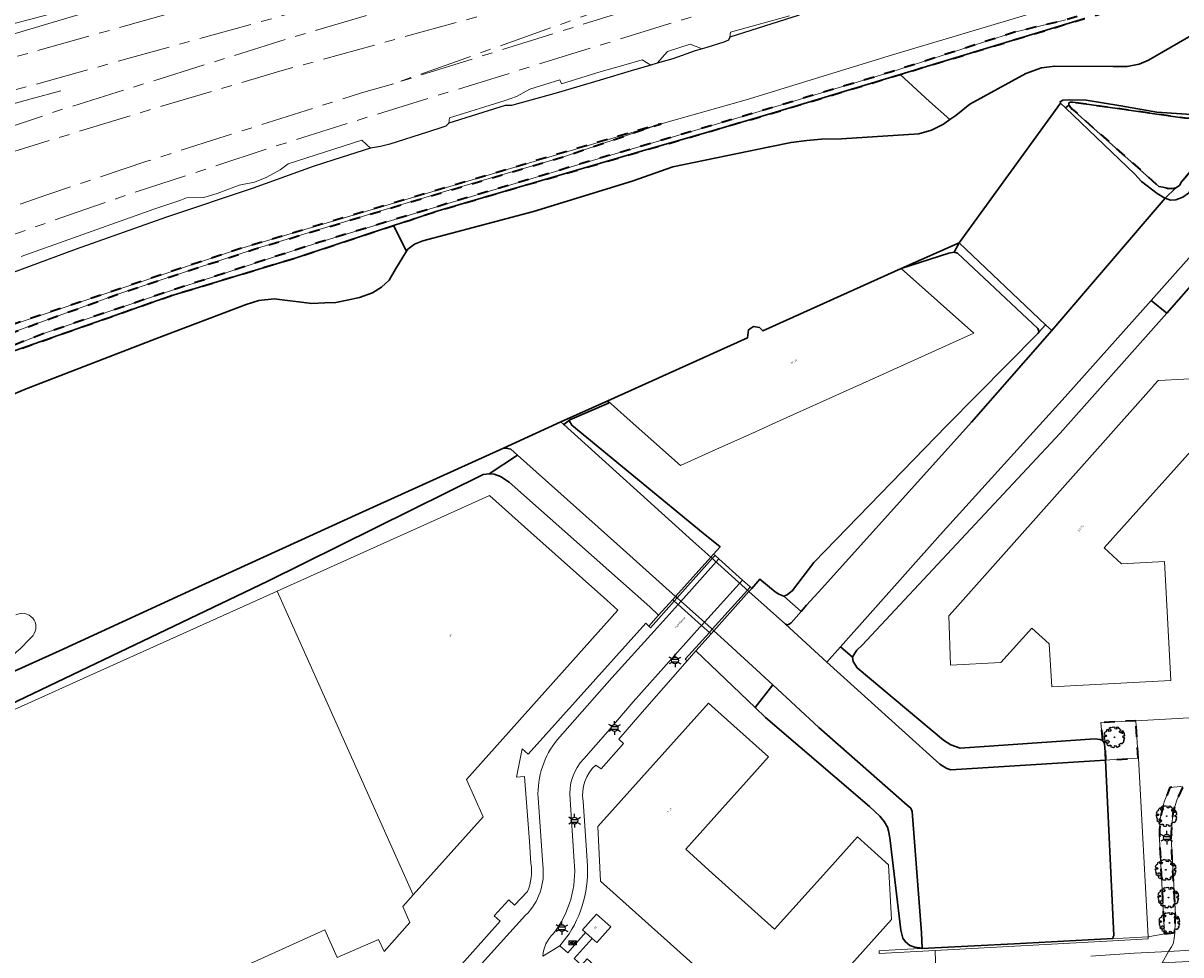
# Model space of a CAD drawing. Extents: x 105780 to 185197, y 477999 to 525027.
# Tile 137 of 256: x 108381 to 108600, y 478546 to 478722. Entities that reach past the tile are written whole.
import ezdxf
from ezdxf.enums import TextEntityAlignment as Align

# ---------------------------------------------------------------- set-up
doc = ezdxf.new("R2010")
doc.units = 0
doc.linetypes.add('AM-AS', pattern=[16, 10, -2, 2, -2])
doc.linetypes.add('XX-HIDDEN', pattern=[4, 2, -2])
for name, color, linetype, lineweight in [('B-GV-GR-BOOM-S', 252, 'Continuous', 25), ('B-GV-GR-GRAS_GAZON-G', 252, 'Continuous', 13), ('B-GV-GR-MATERIAALGRENS-G', 252, 'XX-HIDDEN', 35), ('B-RO-IE-MEUBILAIR_WEGMEUBILAIR-S', 252, 'Continuous', 25), ('B-RO-IE-TERREINAFSCHEIDING_KUNSTMATIG_SCHUTTING-G', 252, 'IE-TERREINAFSCHEIDING-KUNSTMATIG-DICHT', 18), ('B-WE-AM-AS_SPOOR-G', 252, 'AM-AS', 18), ('B-WE-GK-KADEMUUR-G', 252, 'Continuous', 18), ('B-WE-GW-WATERGANG_SLOOT_INSTEEK-G', 252, 'Continuous', 30), ('B-WE-KW-KUNSTWERK_STEIGER-GV', 252, 'Continuous', 18), ('B-XX-KG-KADASTRAAL_BEBOUWING-G', 252, 'Continuous', 20), ('B1-WE-GW-TALUD_KRUIN-G', 252, 'Continuous', 25), ('B1-WE-KW-KUNSTWERK_DEK-BRUG', 252, 'Continuous', 18), ('B1-WE-KW-KUNSTWERK_LANDHOOFD-GV', 252, 'Continuous', 18), ('B1-WE-OG-BEBOUWING-T18', 7, 'Continuous', 18), ('B1-WE-OG-TERREIN_ERF-GV', 252, 'Continuous', 18), ('B1-WE-OG-TOPOGRAFIE-T18', 10, 'Continuous', 18), ('B1-WE-VH-ONVERHARD-GV', 252, 'Continuous', 18), ('B1-WE-VH-VERHARDING_ASFALT-GV', 252, 'Continuous', 18), ('B1-WE-VH-VERHARDING_BETON-GV', 252, 'Continuous', 18), ('B1-WE-VH-VERHARDING_HALFVERHARDING-GV', 252, 'Continuous', 18), ('B1-WE-VH-VERHARDING_TEGEL-GV', 252, 'Continuous', 18), ('Default', 7, 'Continuous', 0)]:
    doc.layers.add(name, color=color, linetype=linetype, lineweight=lineweight)
doc.styles.add('NLCS-ISO', font='NLCS-ISO.ttf')
doc.styles.add('NLCS-ISO-M200-T18', font='NLCS-ISO.ttf', dxfattribs={"height": 0.36})
doc.linetypes.add('IE-TERREINAFSCHEIDING-KUNSTMATIG-DICHT', pattern='A,8,-1,[82,NLCS.SHX,S=0.75,R=90,X=0,Y=0],-1', length=10)

# ---------------------------------------------------------------- blocks, each defined once
blk = doc.blocks.new('B-SIE-WEG_LICHTMAST-SO')
at = {"ltscale": 0.1}
for p, q in [((-1.1, 0.63), (-2.19, 1.27)), ((0, 1.27), (0, 2.53)), ((1.1, 0.63), (2.19, 1.27)), ((-1.1, -0.63), (-2.19, -1.27)), ((0, -1.27), (0, -2.53)), ((1.1, -0.63), (2.19, -1.27))]:
    blk.add_line(p, q, dxfattribs=at)
at = {"flags": 128}
for points in [[(-1.16, 0.5), (1.16, 0.5)], [(-1.16, -0.5), (1.16, -0.5)]]:
    blk.add_lwpolyline(points, dxfattribs=at)
at = {"ltscale": 0.1}
blk.add_circle((0, 0), 1.27, dxfattribs=at)
at = {"style": 'NLCS-ISO'}
blk.add_attdef('TYPE', text='', height=1.8, dxfattribs=at).set_placement((0, 2.53), align=Align.BOTTOM_CENTER)
blk = doc.blocks.new('B-SGR-BOOM_06')
at = {"linetype": 'Continuous', "flags": 128}
blk.add_lwpolyline([(1.08, 1.41), (1.01, 1.58), (0.88, 1.63), (0.78, 1.81), (0.51, 1.88), (0.34, 1.81), (0.44, 1.71), (0.43, 1.52), (0.09, 1.59), (0.14, 1.73), (0.07, 1.88), (-0.06, 1.84), (-0.19, 1.88), (-0.46, 1.86), (-0.6, 1.79), (-0.78, 1.83), (-1.02, 1.64), (-0.85, 1.56), (-0.8, 1.46), (-0.63, 1.37), (-0.8, 1.16), (-1.02, 1.11), (-1.17, 1.24), (-1.05, 1.29), (-1.15, 1.54), (-1.45, 1.37), (-1.6, 1.21), (-1.52, 1.14), (-1.6, 1.01), (-1.77, 0.94), (-1.89, 0.82), (-2, 0.49), (-1.55, 0.37), (-1.48, 0.22), (-1.6, 0.12), (-1.8, 0.12), (-1.84, 0.22), (-2.04, 0.15), (-1.9, -0.07), (-1.97, -0.15), (-1.89, -0.22), (-1.95, -0.4), (-1.81, -0.47), (-1.89, -0.62), (-1.77, -0.64), (-1.72, -0.68), (-1.85, -0.84), (-1.57, -1.07), (-1.47, -0.97), (-1.38, -0.79), (-1.45, -0.7), (-1.37, -0.47), (-1.25, -0.54), (-1.12, -0.7), (-1, -0.8), (-1.12, -1.12), (-1.37, -1.17), (-1.47, -1.36), (-1.33, -1.51), (-1.13, -1.56), (-1.11, -1.61), (-1.08, -1.66), (-0.93, -1.49), (-0.73, -1.49), (-0.63, -1.56), (-0.68, -1.71), (-0.68, -1.84), (-0.46, -1.89), (-0.24, -1.88), (-0.19, -1.98), (-0.09, -1.86), (0.04, -1.79), (-0.02, -1.6), (0.11, -1.56), (0.31, -1.61), (0.34, -1.84), (0.46, -1.83), (0.58, -1.89), (0.83, -1.69), (0.95, -1.74), (0.93, -1.66), (1.06, -1.59), (0.96, -1.49), (0.85, -1.46), (1.03, -1.29), (1.05, -1.19), (1.26, -1.14), (1.42, -1.22), (1.51, -1.12), (1.51, -1.05), (1.65, -1.05), (1.65, -0.95), (1.78, -0.91), (1.78, -0.82), (1.63, -0.82), (1.82, -0.64), (1.7, -0.57), (1.85, -0.62), (1.9, -0.5), (1.82, -0.37), (1.93, -0.18), (1.87, -0.1), (1.7, -0.1), (1.5, 0.03), (1.63, 0.12), (1.75, 0.34), (1.82, 0.24), (1.95, 0.29), (1.87, 0.57), (1.88, 0.75), (1.8, 0.79), (1.67, 1.06), (1.53, 1.21), (1.35, 1.04), (1.47, 0.97), (1.57, 0.72), (1.41, 0.69), (1.33, 0.85), (1.2, 0.82), (1.06, 0.92), (0.9, 1.01), (0.98, 1.07), (0.93, 1.17), (1.01, 1.27), (1.15, 1.22), (1.26, 1.29)], close=True, dxfattribs=at)
blk.add_circle((0, 0), 0.06)
at = {"style": 'NLCS-ISO'}
blk.add_attdef('SOORT', text='', height=0.3, dxfattribs=at).set_placement((0, -0.36), align=Align.TOP_CENTER)
blk = doc.blocks.new('N-SKL-ET_OV_PUTKAST-SO')
at = {"ltscale": 0.5}
for points in [[(0, 0.375), (-0.375, 0), (0, -0.375)], [(0, 0.375), (-0.375, 0), (0, -0.375)], [(0.75, 0.375), (0.375, 0), (0.75, -0.375)], [(0.75, 0.375), (0.375, 0), (0.75, -0.375)]]:
    blk.add_hatch(color=256, dxfattribs=at).paths.add_polyline_path(points)
for p, q in [((-0.75, 0.375), (0, -0.375)), ((0, 0.375), (-0.75, -0.375)), ((0, 0.375), (0.75, -0.375)), ((0.75, 0.375), (0, -0.375))]:
    blk.add_line(p, q, dxfattribs=at)
at = {"ltscale": 0.5, "flags": 128}
for points in [[(-0.75, 0.375), (0, 0.375), (0, -0.375), (-0.75, -0.375)], [(0, 0.375), (0.75, 0.375), (0.75, -0.375), (0, -0.375)]]:
    blk.add_lwpolyline(points, close=True, dxfattribs=at)

msp = doc.modelspace()

# ---------------------------------------------------------------- linework, layer by layer
at = {"layer": 'B-GV-GR-GRAS_GAZON-G', "flags": 128}
msp.add_lwpolyline([(108402.578, 478728.214), (108379.274, 478722.027), (108361.907, 478717.179), (108336.259, 478709.342), (108303.533, 478699.197), (108297.133, 478697.586), (108295.261, 478696.797), (108294.72, 478695.934), (108295.063, 478694.709), (108296.055, 478695.085), (108304.145, 478697.98), (108306.421, 478698.737), (108313.176, 478700.986), (108348.086, 478711.608), (108352.795, 478713.614), (108356.699, 478714.841), (108363.533, 478716.12), (108368.658, 478716.915), (108389.188, 478722.995), (108398.215, 478725.668)], close=True, dxfattribs=at)
for points in [[(108379.337, 478665.324), (108422.021, 478679.599), (108501.737, 478703.234), (108517.781, 478707.756), (108545.423, 478716.227), (108581.871, 478727.164)], [(108527.805, 478723.689), (108514.708, 478719.556), (108514.48, 478718.975), (108513.615, 478718.611), (108510.406, 478717.594), (108509.507, 478717.327), (108509.503, 478717.325), (108508.205, 478716.946), (108503.936, 478715.479), (108500.999, 478714.631), (108499.811, 478714.288), (108496.116, 478713.221), (108490.258, 478711.415), (108481.936, 478709.001), (108473.543, 478706.637), (108472.347, 478706.687), (108461.692, 478703.302), (108461.15, 478702.791), (108460.586, 478702.557), (108457.668, 478701.639), (108450.556, 478699.4), (108448.817, 478698.936), (108446.936, 478698.614), (108440.001, 478696.41), (108436.106, 478695.141), (108424.766, 478691.059), (108408.401, 478685.628), (108391.395, 478679.579), (108372.121, 478672.465)]]:
    msp.add_lwpolyline(points, dxfattribs=at)
at = {"layer": 'B-GV-GR-MATERIAALGRENS-G', "flags": 128}
for points in [[(108601.662, 478728.942), (108602.286, 478729.816), (108589.076, 478725.988), (108578.15, 478722.822), (108568.429, 478720.49), (108545.02, 478712.955), (108517.101, 478704.589), (108488.796, 478696.304), (108463.034, 478688.644), (108462.792, 478688.572), (108437.115, 478680.831), (108408.211, 478671.393), (108385.39, 478663.722), (108363.503, 478655.131), (108354.779, 478652.285), (108351.713, 478651.227), (108318.857, 478640.236), (108320.226, 478637.138), (108321.929, 478633.187), (108323.599, 478634.716), (108325.282, 478636.256), (108328.023, 478638.473), (108329.771, 478639.617), (108331.33, 478640.638), (108334.893, 478642.493), (108338.498, 478644.303), (108340.913, 478645.306), (108376.416, 478659.236), (108409.044, 478670.733), (108432.704, 478677.899), (108451.236, 478684.011), (108454.404, 478685.055), (108459.26, 478686.697), (108498.248, 478698.081), (108511.212, 478701.851), (108522.692, 478705.189), (108546.83, 478712.503), (108555.992, 478715.28), (108581.668, 478723.063)], [(108608.45, 478702.391), (108608.678, 478702.997), (108608.598, 478703.391), (108608.124, 478703.705), (108607.125, 478703.94), (108605.339, 478704.015), (108602.508, 478704.196), (108600.591, 478704.273), (108579.412, 478707.263), (108578.977, 478707.314), (108578.668, 478707.145), (108578.661, 478706.753), (108579.346, 478706), (108595.656, 478691.412), (108596.438, 478691.267), (108597.22, 478691.079), (108598.091, 478691.02), (108598.877, 478691.137), (108599.539, 478691.561), (108599.943, 478692.252)], [(108348.436, 478652.708), (108370.744, 478660.743), (108399.608, 478671.21), (108424.983, 478679.563), (108461.776, 478690.664), (108483.345, 478697.008), (108501.737, 478703.234), (108422.021, 478679.599), (108379.337, 478665.324), (108348.435, 478653.639), (108338.173, 478649.97), (108327.326, 478647.995), (108319.466, 478645.877), (108316.949, 478645.109), (108318.105, 478642.156)], [(108591.359, 478590.648), (108584.755, 478590.276), (108585.033, 478586.905), (108585.33, 478586.464), (108585.491, 478585.72), (108585.577, 478583.191), (108587.22, 478583.324), (108591.741, 478583.601)], [(108597.984, 478568.482), (108598.195, 478571.695), (108598.388, 478573.184), (108598.723, 478574.649), (108599.051, 478575.675), (108600.17, 478578.017), (108599.81, 478578.257), (108597.766, 478578.041), (108596.704, 478575.352), (108596.21, 478573.61), (108595.942, 478572.058), (108595.782, 478570.137), (108595.764, 478568.294), (108596.714, 478550.471), (108598.661, 478550.644), (108598.779, 478552.63), (108598.789, 478554.03)]]:
    msp.add_lwpolyline(points, close=True, dxfattribs=at)
at = {"layer": 'B-RO-IE-TERREINAFSCHEIDING_KUNSTMATIG_SCHUTTING-G', "flags": 128}
msp.add_lwpolyline([(108388.499, 478709.445), (108382.89, 478707.922), (108376.464, 478706.137), (108370.141, 478704.383), (108363.7, 478702.628)], dxfattribs=at)
for points in [[(108511.107, 478621.464), (108511.39, 478621.211), (108511.924, 478621.807), (108511.642, 478622.059)], [(108518.036, 478615.269), (108518.331, 478615.006), (108518.864, 478615.602), (108518.57, 478615.866)], [(108503.935, 478613.491), (108501.282, 478610.542), (108499.434, 478608.488), (108499.758, 478608.187), (108504.247, 478613.213)], [(108503.935, 478613.491), (108504.247, 478613.213), (108504.779, 478613.809), (108504.47, 478614.086)], [(108510.857, 478607.304), (108506.317, 478602.266), (108506.66, 478601.958), (108508.325, 478603.818), (108511.182, 478607.014)], [(108510.857, 478607.304), (108511.182, 478607.014), (108511.715, 478607.61), (108511.393, 478607.898)]]:
    msp.add_lwpolyline(points, close=True, dxfattribs=at)
at = {"layer": 'B-WE-AM-AS_SPOOR-G', "flags": 128}
for points in [[(108672.433, 478792.456), (108645.127, 478785.817), (108609.533, 478776.955), (108566.533, 478766.447), (108543.656, 478760.75), (108523.731, 478755.571), (108505.38, 478750.654), (108405.846, 478723.129), (108359.868, 478710.199), (108349.632, 478707.255), (108324.838, 478699.795), (108308.652, 478694.643), (108295.541, 478690.302)], [(108671.801, 478774.065), (108600.652, 478752.024), (108544.209, 478734.671), (108521.808, 478727.686), (108503.414, 478722.119), (108444.279, 478703.815), (108427.912, 478698.641), (108402.18, 478690.193), (108394.476, 478687.571), (108377.982, 478681.756), (108368.696, 478678.382), (108348.31, 478670.757), (108332.213, 478664.456), (108316.021, 478657.947), (108311.086, 478655.894)], [(108523.231, 478745.09), (108517.005, 478743.498), (108479.017, 478733.071), (108455.191, 478726.322), (108431.685, 478719.373), (108388.261, 478705.764), (108368.402, 478699.084), (108332.337, 478686.342), (108302.379, 478675.165)], [(108524.804, 478739.322), (108429.796, 478713.12), (108406.651, 478706.275), (108378.816, 478697.751), (108352.289, 478688.947), (108312.998, 478674.892), (108304.074, 478671.416)], [(108470.602, 478734.817), (108382.258, 478710.251), (108371.244, 478707.284), (108355.59, 478702.808), (108324.301, 478693.302), (108298.13, 478684.825), (108298.031, 478684.791)], [(108495.965, 478726.639), (108451.263, 478710.765)], [(108496.617, 478724.962), (108451.263, 478710.765)], [(108451.263, 478710.765), (108445.196, 478709.03), (108418.313, 478700.504), (108404.727, 478696.142), (108385.68, 478689.752), (108359.697, 478680.614), (108322.307, 478666.454), (108308.749, 478661.068)]]:
    msp.add_lwpolyline(points, dxfattribs=at)
at = {"layer": 'B-WE-GK-KADEMUUR-G', "flags": 128}
msp.add_lwpolyline([(108593.649, 478549.912), (108588.921, 478549.665), (108586.986, 478549.563), (108568.397, 478548.591), (108553.417, 478547.807), (108551.004, 478547.681), (108550.554, 478547.657), (108544.781, 478547.355), (108542.897, 478547.256), (108542.87, 478546.738), (108553.436, 478547.317), (108587.002, 478549.153), (108593.67, 478549.502)], close=True, dxfattribs=at)
at = {"layer": 'B-WE-GW-WATERGANG_SLOOT_INSTEEK-G', "flags": 128}
for points in [[(108581.668, 478723.063), (108555.992, 478715.28), (108546.83, 478712.503), (108552.417, 478707.436), (108556.21, 478703.996), (108557.346, 478704.802), (108559.998, 478706.891), (108570.604, 478712.718), (108573.499, 478713.757), (108576.076, 478714.06), (108587.057, 478713.997), (108589.672, 478713.994), (108591.947, 478714.477), (108593.702, 478715.187), (108603.433, 478720.812)], [(108603.433, 478720.812), (108593.702, 478715.187), (108591.947, 478714.477), (108589.672, 478713.994), (108587.057, 478713.997), (108576.076, 478714.06), (108573.499, 478713.757), (108570.604, 478712.718), (108559.998, 478706.891), (108557.346, 478704.802), (108556.21, 478703.996), (108555.007, 478703.144), (108552.765, 478702.007), (108550.355, 478701.308), (108535.782, 478700.345), (108531.989, 478700.281), (108529.24, 478700.068), (108526.27, 478699.685), (108522.246, 478698.884), (108503.962, 478695.11), (108496.287, 478692.369), (108477.664, 478686.64), (108456.822, 478681.167), (108455.242, 478680.498), (108453.961, 478679.562), (108453.724, 478679.18), (108451.629, 478675.811), (108450.416, 478673.741), (108448.998, 478672.415), (108447.279, 478671.356), (108444.867, 478670.483), (108442.548, 478669.957), (108440.361, 478669.516), (108438.311, 478669.422), (108435.869, 478669.334), (108428.737, 478670.201), (108425.854, 478669.859), (108423.445, 478669.161), (108406.552, 478662.704), (108381.935, 478653.202), (108354.406, 478641.659)], [(108353.301, 478588.101), (108388.255, 478603.843), (108415.146, 478616.225), (108444.757, 478629.692), (108471.996, 478642.025), (108482.848, 478646.976), (108491.7, 478650.95), (108518.038, 478662.836), (108518.275, 478664.377), (108519.209, 478664.96), (108520.303, 478664.796), (108520.952, 478664.151), (108547.044, 478675.926), (108558.011, 478680.733), (108577.13, 478707.103), (108577.047, 478707.366), (108577.532, 478707.662), (108578.884, 478707.726), (108581.934, 478707.672), (108588.495, 478706.597), (108595.274, 478705.432), (108609.246, 478704.444)], [(108600.176, 478689.351), (108598.86, 478688.851), (108597.857, 478688.825), (108596.855, 478689.165), (108575.458, 478664.213), (108560.291, 478646.917), (108532.107, 478615.556), (108529.176, 478612.427), (108528.155, 478611.26), (108526.284, 478609.122), (108525.887, 478608.824), (108525.623, 478608.698), (108525.233, 478608.835), (108533.039, 478601.681), (108535.594, 478604.546), (108554.425, 478625.666), (108577.983, 478651.748), (108594.192, 478669.869), (108598.746, 478674.959), (108619.153, 478697.828)], [(108354.406, 478641.659), (108381.935, 478653.202), (108406.552, 478662.704), (108423.445, 478669.161), (108425.854, 478669.859), (108428.737, 478670.201), (108435.869, 478669.334), (108438.311, 478669.422), (108440.361, 478669.516), (108442.548, 478669.957), (108444.867, 478670.483), (108447.279, 478671.356), (108448.998, 478672.415), (108450.416, 478673.741), (108451.629, 478675.811), (108453.724, 478679.18), (108451.236, 478684.011), (108432.704, 478677.899), (108409.044, 478670.733), (108376.416, 478659.236)]]:
    msp.add_lwpolyline(points, dxfattribs=at)
for points in [[(108531.989, 478700.281), (108535.782, 478700.345), (108550.355, 478701.308), (108552.765, 478702.007), (108555.007, 478703.144), (108556.21, 478703.996), (108552.417, 478707.436), (108546.83, 478712.503), (108522.692, 478705.189), (108511.212, 478701.851), (108498.248, 478698.081), (108459.26, 478686.697), (108454.404, 478685.055), (108451.236, 478684.011), (108453.724, 478679.18), (108453.961, 478679.562), (108455.242, 478680.498), (108456.822, 478681.167), (108477.664, 478686.64), (108496.287, 478692.369), (108503.962, 478695.11), (108522.246, 478698.884), (108526.27, 478699.685), (108529.24, 478700.068)], [(108578.074, 478706.202), (108577.13, 478707.103), (108558.011, 478680.733), (108574.284, 478665.324), (108575.458, 478664.213), (108596.855, 478689.165), (108596.774, 478689.193), (108595.352, 478690.09), (108592.384, 478692.321), (108591.145, 478693.738)], [(108578.074, 478706.202), (108578.661, 478706.753), (108578.668, 478707.145), (108578.977, 478707.314), (108579.412, 478707.263), (108600.591, 478704.273), (108602.508, 478704.196), (108605.339, 478704.015), (108607.125, 478703.94), (108608.124, 478703.705), (108608.598, 478703.391), (108608.678, 478702.997), (108610.212, 478703.976), (108610.068, 478704.125), (108609.246, 478704.444), (108595.274, 478705.432), (108588.495, 478706.597), (108581.934, 478707.672), (108578.884, 478707.726), (108577.532, 478707.662), (108577.047, 478707.366), (108577.13, 478707.103)], [(108578.661, 478706.753), (108578.074, 478706.202), (108591.145, 478693.738), (108592.384, 478692.321), (108595.352, 478690.09), (108596.774, 478689.193), (108596.855, 478689.165), (108598.877, 478691.137), (108598.091, 478691.02), (108597.22, 478691.079), (108596.438, 478691.267), (108595.656, 478691.412), (108579.346, 478706)], [(108610.568, 478702.809), (108610.577, 478703.288), (108610.496, 478703.681), (108610.212, 478703.976), (108608.678, 478702.997), (108608.45, 478702.391), (108599.943, 478692.252), (108599.539, 478691.561), (108598.877, 478691.137), (108596.855, 478689.165), (108597.857, 478688.825), (108598.86, 478688.851), (108600.176, 478689.351), (108601.236, 478690.16), (108603.91, 478693.512)], [(108624.064, 478698.964), (108621.577, 478700.554), (108619.153, 478697.828), (108598.746, 478674.959), (108594.192, 478669.869), (108597.176, 478667.528), (108601.712, 478672.641)], [(108558.011, 478680.733), (108547.044, 478675.926), (108556.016, 478678.807), (108557.066, 478679.007)], [(108558.011, 478680.733), (108557.066, 478679.007), (108557.673, 478678.822), (108572.85, 478664.608), (108573.1, 478663.993), (108574.284, 478665.324)], [(108597.176, 478667.528), (108594.192, 478669.869), (108577.983, 478651.748), (108554.425, 478625.666), (108535.594, 478604.546), (108537.893, 478602.598), (108538.299, 478603.375), (108538.657, 478603.935), (108539.721, 478604.919), (108577.078, 478644.878)], [(108560.291, 478646.917), (108575.458, 478664.213), (108574.284, 478665.324), (108573.1, 478663.993), (108572.833, 478663.649), (108555.661, 478646.302), (108530.581, 478620.464), (108526.566, 478615.218), (108525.549, 478614.365), (108524.935, 478614.157), (108528.155, 478611.26), (108529.176, 478612.427), (108532.107, 478615.556)], [(108491.7, 478650.95), (108482.848, 478646.976), (108483.383, 478646.492), (108484.554, 478647.382), (108491.844, 478650.522)], [(108525.233, 478608.835), (108518.331, 478615.006), (108511.107, 478621.464), (108507.728, 478624.485), (108483.383, 478646.492), (108482.848, 478646.976), (108471.996, 478642.025), (108472.823, 478641.967), (108473.43, 478641.825), (108474.673, 478640.715), (108493.381, 478623.997), (108504.47, 478614.086), (108504.779, 478613.809), (108505.484, 478613.179), (108509.928, 478609.207), (108511.393, 478607.898), (108511.715, 478607.61), (108513.675, 478605.858), (108522.813, 478597.415), (108531.515, 478589.374), (108548.21, 478574.741), (108548.896, 478574.119), (108549.147, 478573.504), (108550.879, 478550.637), (108550.999, 478547.769), (108551.004, 478547.681), (108553.417, 478547.807), (108568.397, 478548.591), (108586.986, 478549.563), (108587.082, 478549.868), (108587.173, 478550.128), (108585.577, 478583.191), (108556.433, 478581.395), (108555.696, 478581.626), (108554.36, 478582.478), (108533.039, 478601.681)], [(108484.554, 478647.382), (108483.383, 478646.492), (108507.728, 478624.485), (108511.107, 478621.464), (108511.642, 478622.059), (108512.885, 478623.44), (108509.716, 478626.019), (108484.885, 478646.374), (108484.463, 478647.122)], [(108469.292, 478637.202), (108474.673, 478640.715), (108473.43, 478641.825), (108472.823, 478641.967), (108471.996, 478642.025), (108444.757, 478629.692), (108415.146, 478616.225), (108388.255, 478603.843), (108353.301, 478588.101), (108355.464, 478584.455), (108375.845, 478592.261), (108427.533, 478616.975), (108468.157, 478637.047)], [(108474.673, 478640.715), (108469.292, 478637.202), (108470.25, 478637.141), (108471.462, 478636.684), (108473.1, 478635.653), (108499.619, 478612.13), (108501.282, 478610.542), (108503.935, 478613.491), (108504.47, 478614.086), (108493.381, 478623.997)], [(108518.331, 478615.006), (108525.233, 478608.835), (108525.623, 478608.698), (108525.887, 478608.824), (108526.284, 478609.122), (108528.155, 478611.26), (108524.935, 478614.157), (108523.983, 478614.523), (108523.293, 478614.971), (108520.403, 478617.323), (108518.864, 478615.602)], [(108511.715, 478607.61), (108511.182, 478607.014), (108508.325, 478603.818), (108519.498, 478593.151), (108522.813, 478597.415), (108513.675, 478605.858)], [(108537.893, 478602.598), (108535.594, 478604.546), (108533.039, 478601.681), (108554.36, 478582.478), (108555.696, 478581.626), (108556.433, 478581.395), (108585.577, 478583.191), (108585.491, 478585.72), (108585.33, 478586.464), (108585.033, 478586.905), (108584.6, 478587.087), (108583.6, 478587.235), (108558.205, 478585.46), (108556.429, 478586.102), (108555.007, 478586.999), (108538.773, 478600.621), (108537.966, 478601.812)], [(108549.147, 478573.504), (108548.896, 478574.119), (108548.21, 478574.741), (108531.515, 478589.374), (108522.813, 478597.415), (108519.498, 478593.151), (108521.477, 478591.261), (108541.054, 478574.442), (108543.027, 478572.664), (108543.837, 478571.647), (108544.472, 478570.59), (108544.678, 478569.889), (108544.916, 478568.577), (108546.962, 478551.152), (108547.372, 478549.663), (108547.882, 478548.913), (108548.698, 478548.245), (108549.651, 478547.923), (108550.999, 478547.769), (108550.879, 478550.637)]]:
    msp.add_lwpolyline(points, close=True, dxfattribs=at)
at = {"layer": 'B-WE-KW-KUNSTWERK_STEIGER-GV'}
for points in [[(108383.238, 478606.734, 0.8161846), (108379.979, 478610.58)], [(108372.376, 478597.92, 0.0780653), (108383.238, 478606.734)]]:
    msp.add_lwpolyline(points, format="xyb", dxfattribs=at)
at = {"layer": 'B-XX-KG-KADASTRAAL_BEBOUWING-G', "flags": 128}
for points in [[(108547.044, 478675.926), (108520.952, 478664.151), (108520.303, 478664.796), (108519.209, 478664.96), (108518.275, 478664.377), (108518.038, 478662.836), (108491.7, 478650.95), (108495.344, 478647.702), (108505.39, 478638.75), (108512.793, 478642.085), (108518.899, 478644.836), (108524.216, 478647.232), (108542.286, 478655.372), (108560.77, 478663.7)], [(108595.662, 478654.797), (108595.53, 478654.79), (108594.93, 478654.116), (108594.206, 478653.302), (108557.241, 478611.751), (108556.042, 478610.403), (108556.35, 478601.1), (108565.88, 478601.62), (108571.68, 478608.08), (108575, 478605.11), (108575.45, 478597.04), (108597.93, 478598.25), (108596.71, 478620.67), (108588.63, 478620.25), (108585.37, 478623.26), (108605.56, 478645.77), (108605.08, 478655.31)], [(108429.296, 478615.055), (108454.943, 478557.794), (108468.176, 478572.539), (108465.021, 478579.542), (108476.089, 478591.928), (108493.576, 478611.512), (108491.534, 478613.358), (108477.195, 478626.155), (108469.361, 478633.091), (108459.513, 478628.658), (108445.653, 478622.419)], [(108506.399, 478566.404), (108514.417, 478575.326), (108516.722, 478577.904), (108521.987, 478583.807), (108510.673, 478593.972), (108489.798, 478570.705), (108490.345, 478560.372), (108513.152, 478539.955), (108505.909, 478531.877), (108517.136, 478521.81), (108545.216, 478553.126), (108544.682, 478563.471), (108538.799, 478568.733), (108533.522, 478562.858), (108523.173, 478551.351), (108510.762, 478562.488)], [(108487.46, 478550.715), (108488.744, 478549.589), (108489.621, 478548.818), (108492.28, 478551.776), (108489.586, 478554.136), (108486.916, 478551.193)]]:
    msp.add_lwpolyline(points, close=True, dxfattribs=at)
for points in [[(108429.296, 478615.055), (108426.686, 478613.881), (108412.825, 478607.641), (108393.403, 478598.898), (108382.278, 478593.89), (108363.357, 478585.373), (108353.362, 478580.874)], [(108358.222, 478558.931), (108364.016, 478546.188), (108362.666, 478545.568), (108362.982, 478544.856), (108364.341, 478545.497), (108368.47, 478536.356), (108371.414, 478537.686), (108373.11, 478534.063), (108374.249, 478534.592), (108393.578, 478491.532), (108397.219, 478493.169), (108398.427, 478489.983), (108423.945, 478518.508), (108422.382, 478521.868), (108427.148, 478524.054), (108418.839, 478542.387), (108438.29, 478551.216), (108440.661, 478545.995), (108448.398, 478549.392), (108449.502, 478547.093), (108454.37, 478552.562), (108452.99, 478555.618), (108454.943, 478557.794), (108429.296, 478615.055)]]:
    msp.add_lwpolyline(points, dxfattribs=at)
at = {"layer": 'B1-WE-GW-TALUD_KRUIN-G', "flags": 128}
msp.add_lwpolyline([(108527.805, 478723.689), (108514.708, 478719.556), (108514.48, 478718.975), (108513.615, 478718.611), (108510.406, 478717.594), (108509.507, 478717.327), (108509.503, 478717.325), (108508.205, 478716.946), (108503.936, 478715.479), (108500.999, 478714.631), (108499.811, 478714.288), (108496.116, 478713.221), (108490.258, 478711.415), (108481.936, 478709.001), (108473.543, 478706.637), (108472.347, 478706.687), (108461.692, 478703.302), (108461.15, 478702.791), (108460.586, 478702.557), (108457.668, 478701.639), (108450.556, 478699.4), (108448.817, 478698.936), (108446.936, 478698.614), (108440.001, 478696.41), (108436.106, 478695.141), (108424.766, 478691.059), (108408.401, 478685.628), (108391.395, 478679.579), (108372.121, 478672.465)], dxfattribs=at)
at = {"layer": 'B1-WE-KW-KUNSTWERK_DEK-BRUG', "flags": 128}
msp.add_lwpolyline([(108503.935, 478613.491), (108504.247, 478613.213), (108504.951, 478612.583), (108509.39, 478608.615), (108510.857, 478607.304), (108511.182, 478607.014), (108511.715, 478607.61), (108518.331, 478615.006), (108518.864, 478615.602), (108518.57, 478615.866), (108517.135, 478617.148), (108512.636, 478621.17), (108511.924, 478621.807), (108511.642, 478622.059), (108511.107, 478621.464), (108504.47, 478614.086)], close=True, dxfattribs=at)
at = {"layer": 'B1-WE-KW-KUNSTWERK_LANDHOOFD-GV', "flags": 128}
for points in [[(108511.642, 478622.059), (108511.107, 478621.464), (108518.331, 478615.006), (108518.864, 478615.602), (108518.57, 478615.866), (108517.135, 478617.148), (108512.636, 478621.17), (108511.924, 478621.807)], [(108504.47, 478614.086), (108503.935, 478613.491), (108504.247, 478613.213), (108504.951, 478612.583), (108509.39, 478608.615), (108510.857, 478607.304), (108511.182, 478607.014), (108511.715, 478607.61), (108511.393, 478607.898), (108509.928, 478609.207), (108505.484, 478613.179), (108504.779, 478613.809)]]:
    msp.add_lwpolyline(points, close=True, dxfattribs=at)
at = {"layer": 'B1-WE-OG-TERREIN_ERF-GV', "flags": 128}
for points in [[(108573.1, 478663.993), (108572.85, 478664.608), (108557.673, 478678.822), (108557.066, 478679.007), (108556.016, 478678.807), (108547.044, 478675.926), (108560.77, 478663.7), (108542.286, 478655.372), (108524.216, 478647.232), (108518.899, 478644.836), (108512.793, 478642.085), (108505.39, 478638.75), (108495.344, 478647.702), (108491.7, 478650.95), (108491.844, 478650.522), (108484.554, 478647.382), (108484.463, 478647.122), (108484.885, 478646.374), (108509.716, 478626.019), (108512.885, 478623.44), (108511.642, 478622.059), (108511.924, 478621.807), (108512.636, 478621.17), (108517.135, 478617.148), (108518.57, 478615.866), (108518.864, 478615.602), (108520.403, 478617.323), (108523.293, 478614.971), (108523.983, 478614.523), (108524.935, 478614.157), (108525.549, 478614.365), (108526.566, 478615.218), (108530.581, 478620.464), (108555.661, 478646.302), (108572.833, 478663.649)], [(108585.37, 478623.26), (108588.63, 478620.25), (108596.71, 478620.67), (108597.93, 478598.25), (108575.45, 478597.04), (108575, 478605.11), (108571.68, 478608.08), (108565.88, 478601.62), (108556.35, 478601.1), (108556.042, 478610.403), (108557.241, 478611.751), (108594.206, 478653.302), (108594.93, 478654.116), (108595.53, 478654.79), (108595.662, 478654.797), (108605.08, 478655.31), (108605.56, 478645.77)], [(108506.399, 478566.404), (108510.762, 478562.488), (108523.173, 478551.351), (108533.522, 478562.858), (108538.799, 478568.733), (108544.682, 478563.471), (108545.216, 478553.126), (108517.136, 478521.81), (108505.909, 478531.877), (108513.152, 478539.955), (108490.345, 478560.372), (108489.798, 478570.705), (108510.673, 478593.972), (108521.987, 478583.807), (108516.722, 478577.904), (108514.417, 478575.326)]]:
    msp.add_lwpolyline(points, close=True, dxfattribs=at)
for points in [[(108601.712, 478672.641), (108597.176, 478667.528), (108577.078, 478644.878), (108539.721, 478604.919), (108538.657, 478603.935), (108538.299, 478603.375), (108537.893, 478602.598), (108537.966, 478601.812), (108538.773, 478600.621), (108555.007, 478586.999), (108556.429, 478586.102), (108558.205, 478585.46), (108583.6, 478587.235), (108584.6, 478587.087), (108585.033, 478586.905), (108584.755, 478590.276), (108591.359, 478590.648), (108601.372, 478591.212)], [(108499.434, 478608.488), (108501.282, 478610.542), (108499.619, 478612.13), (108473.1, 478635.653), (108471.462, 478636.684), (108470.25, 478637.141), (108469.292, 478637.202), (108468.157, 478637.047), (108427.533, 478616.975), (108375.845, 478592.261), (108355.464, 478584.455), (108344.735, 478580.346), (108342.287, 478579.91), (108342.584, 478579.37), (108338.051, 478577.369), (108339.592, 478573.928), (108375.714, 478493.292)], [(108429.296, 478615.055), (108445.653, 478622.419), (108459.513, 478628.658), (108469.361, 478633.091), (108477.195, 478626.155), (108491.534, 478613.358), (108493.576, 478611.512), (108476.089, 478591.928), (108465.021, 478579.542), (108468.176, 478572.539), (108454.943, 478557.794), (108452.99, 478555.618), (108454.37, 478552.562), (108449.502, 478547.093), (108448.398, 478549.392), (108440.661, 478545.995), (108438.29, 478551.216), (108418.839, 478542.387)], [(108353.362, 478580.874), (108363.357, 478585.373), (108382.278, 478593.89), (108393.403, 478598.898), (108412.825, 478607.641), (108426.686, 478613.881), (108429.296, 478615.055)], [(108477.198, 478563.738), (108476.945, 478567.848), (108475.949, 478580.121), (108474.465, 478579.99), (108475.522, 478585.342), (108476.685, 478584.354), (108498.843, 478609.038), (108499.434, 478608.488)], [(108553.436, 478547.317), (108542.87, 478546.738), (108542.897, 478547.256), (108544.781, 478547.355), (108550.554, 478547.657), (108551.004, 478547.681), (108550.999, 478547.769), (108549.651, 478547.923), (108548.698, 478548.245), (108547.882, 478548.913), (108547.372, 478549.663), (108546.962, 478551.152), (108544.916, 478568.577), (108544.678, 478569.889), (108544.472, 478570.59), (108543.837, 478571.647), (108543.027, 478572.664), (108541.054, 478574.442), (108521.477, 478591.261), (108519.498, 478593.151), (108508.325, 478603.818), (108506.66, 478601.958), (108497.735, 478591.754), (108493.764, 478587.173), (108494.655, 478586.334), (108490.415, 478581.579), (108489.437, 478582.287)], [(108487.043, 478575.445), (108487.726, 478565.199)], [(108381.557, 478485.19), (108398.289, 478470.262), (108400.969, 478473.17), (108430.441, 478506.981), (108429.431, 478507.908), (108433.626, 478512.657), (108434.65, 478511.73), (108445.776, 478524.139), (108444.793, 478525.113), (108449.191, 478530.057), (108450.191, 478529.099), (108471.404, 478552.842), (108470.269, 478553.82), (108472.992, 478556.88), (108474.117, 478555.859), (108476.54, 478558.442)], [(108484.432, 478550.472), (108482.667, 478548.157), (108484.124, 478546.866), (108487.46, 478550.715), (108486.916, 478551.193), (108489.586, 478554.136), (108492.28, 478551.776), (108489.621, 478548.818), (108488.744, 478549.589), (108485.327, 478545.783), (108486.707, 478544.546), (108487.822, 478545.725), (108491.124, 478542.703), (108490.128, 478541.621), (108492.847, 478539.171), (108495.967, 478536.355), (108522.052, 478512.813), (108540.917, 478533.81), (108542.559, 478535.529), (108544.908, 478537.598), (108547.085, 478539.293), (108550.796, 478541.693), (108553.597, 478543.233), (108553.436, 478547.317)]]:
    msp.add_lwpolyline(points, dxfattribs=at)
at = {"layer": 'B1-WE-OG-TERREIN_ERF-GV'}
for points in [[(108489.437, 478582.287, 0.2528809), (108487.043, 478575.445)], [(108487.726, 478565.199, -0.1726143), (108484.432, 478550.472)], [(108476.54, 478558.442, 0.1397295), (108477.198, 478563.738)]]:
    msp.add_lwpolyline(points, format="xyb", dxfattribs=at)
at = {"layer": 'B1-WE-VH-ONVERHARD-GV', "flags": 128}
for points in [[(108581.871, 478727.164), (108545.423, 478716.227), (108517.781, 478707.756), (108501.737, 478703.234), (108483.345, 478697.008), (108461.776, 478690.664), (108424.983, 478679.563), (108399.608, 478671.21), (108370.744, 478660.743)], [(108363.503, 478655.131), (108385.39, 478663.722), (108408.211, 478671.393), (108437.115, 478680.831), (108462.792, 478688.572), (108463.034, 478688.644), (108488.796, 478696.304), (108517.101, 478704.589), (108545.02, 478712.955), (108568.429, 478720.49), (108578.15, 478722.822)]]:
    msp.add_lwpolyline(points, dxfattribs=at)
at = {"layer": 'B1-WE-VH-VERHARDING_ASFALT-GV', "flags": 128}
msp.add_lwpolyline([(108504.951, 478612.583), (108509.39, 478608.615), (108517.135, 478617.148), (108512.636, 478621.17)], close=True, dxfattribs=at)
for points in [[(108487.176, 478583.481), (108491.733, 478588.637), (108496.506, 478594.221), (108509.091, 478608.286), (108509.39, 478608.615), (108504.951, 478612.583), (108500.42, 478607.521), (108492.469, 478598.72), (108482.209, 478587.109)], [(108600.17, 478578.017), (108599.051, 478575.675), (108598.723, 478574.649), (108598.388, 478573.184), (108598.195, 478571.695), (108597.984, 478568.482), (108598.789, 478554.03), (108598.779, 478552.63), (108598.661, 478550.644), (108598.565, 478549.569), (108598.394, 478548.551), (108598.089, 478547.975), (108597.49, 478547.119), (108605.041, 478547.587)], [(108478.542, 478576.085), (108479.428, 478563.443)], [(108485.362, 478564.123), (108484.579, 478575.809)], [(108476.188, 478553.965), (108471.441, 478548.758), (108434.233, 478507.596)]]:
    msp.add_lwpolyline(points, dxfattribs=at)
at = {"layer": 'B1-WE-VH-VERHARDING_ASFALT-GV'}
for points in [[(108482.209, 478587.109, 0.1869675), (108478.542, 478576.085)], [(108484.579, 478575.809, -0.2248468), (108487.176, 478583.481)], [(108479.428, 478563.443, -0.2367233), (108476.188, 478553.965)], [(108481.435, 478550.487, 0.1900083), (108485.362, 478564.123)], [(108479.424, 478546.244, -0.1906276), (108481.435, 478550.487)]]:
    msp.add_lwpolyline(points, format="xyb", dxfattribs=at)
at = {"layer": 'B1-WE-VH-VERHARDING_BETON-GV', "flags": 128}
msp.add_lwpolyline([(108591.741, 478583.601), (108587.22, 478583.324), (108585.577, 478583.191), (108587.173, 478550.128), (108587.082, 478549.868), (108586.986, 478549.563), (108588.921, 478549.665), (108593.649, 478549.912), (108591.843, 478583.607)], close=True, dxfattribs=at)
at = {"layer": 'B1-WE-VH-VERHARDING_HALFVERHARDING-GV', "flags": 128}
for points in [[(108389.188, 478722.995), (108368.658, 478716.915)], [(108380.988, 478678.188), (108406.036, 478687.092), (108410.959, 478688.724), (108412.206, 478689.256), (108415.486, 478689.336), (108417.957, 478690.086), (108422.166, 478691.668), (108425.012, 478692.193), (108427.355, 478693.155), (108429.89, 478694.531), (108431.362, 478695.655), (108445.266, 478700.103), (108446.936, 478698.614), (108448.817, 478698.936), (108450.556, 478699.4), (108457.668, 478701.639), (108460.586, 478702.557), (108461.15, 478702.791), (108461.692, 478703.302), (108461.8, 478704.328), (108472.35, 478707.596), (108474.466, 478708.373), (108476.991, 478709.772), (108482.65, 478711.488), (108482.941, 478710.736), (108490.448, 478713.079), (108494.743, 478714.239), (108498.21, 478715.301), (108499.811, 478714.288), (108500.999, 478714.631), (108502.979, 478716.864), (108507.25, 478718.222), (108509.503, 478717.325), (108509.507, 478717.327), (108510.406, 478717.594), (108513.615, 478718.611), (108514.48, 478718.975), (108514.708, 478719.556), (108514.816, 478720.499), (108525.977, 478723.573)]]:
    msp.add_lwpolyline(points, dxfattribs=at)
at = {"layer": 'B1-WE-VH-VERHARDING_TEGEL-GV', "flags": 128}
for points in [[(108504.247, 478613.213), (108504.951, 478612.583), (108512.636, 478621.17), (108511.924, 478621.807), (108511.39, 478621.211), (108504.779, 478613.809)], [(108509.39, 478608.615), (108510.857, 478607.304), (108511.393, 478607.898), (108518.036, 478615.269), (108518.57, 478615.866), (108517.135, 478617.148)]]:
    msp.add_lwpolyline(points, close=True, dxfattribs=at)
for points in [[(108482.209, 478587.109), (108492.469, 478598.72), (108500.42, 478607.521), (108504.951, 478612.583), (108504.247, 478613.213), (108499.758, 478608.187), (108499.434, 478608.488), (108498.843, 478609.038), (108476.685, 478584.354), (108475.522, 478585.342), (108474.465, 478579.99), (108475.949, 478580.121), (108476.945, 478567.848), (108477.198, 478563.738)], [(108506.66, 478601.958), (108506.317, 478602.266), (108510.857, 478607.304), (108509.39, 478608.615), (108509.091, 478608.286), (108496.506, 478594.221), (108491.733, 478588.637), (108487.176, 478583.481)], [(108489.437, 478582.287), (108490.415, 478581.579), (108494.655, 478586.334), (108493.764, 478587.173), (108497.735, 478591.754), (108506.66, 478601.958)], [(108601.372, 478591.212), (108591.359, 478590.648), (108591.741, 478583.601), (108591.843, 478583.607), (108593.649, 478549.912), (108596.714, 478550.471), (108595.764, 478568.294), (108595.782, 478570.137), (108595.942, 478572.058), (108596.21, 478573.61), (108596.704, 478575.352), (108597.766, 478578.041), (108599.81, 478578.257), (108600.17, 478578.017)], [(108479.428, 478563.443), (108478.542, 478576.085)], [(108484.579, 478575.809), (108485.362, 478564.123)], [(108487.726, 478565.199), (108487.043, 478575.445)], [(108476.54, 478558.442), (108474.117, 478555.859), (108472.992, 478556.88), (108470.269, 478553.82), (108471.404, 478552.842), (108450.191, 478529.099), (108449.191, 478530.057), (108444.793, 478525.113), (108445.776, 478524.139), (108434.65, 478511.73), (108433.626, 478512.657), (108429.431, 478507.908), (108430.441, 478506.981), (108400.969, 478473.17), (108398.289, 478470.262), (108399.877, 478468.843), (108402.568, 478471.828), (108402.715, 478471.991), (108420.365, 478491.582), (108431.306, 478504.071), (108434.233, 478507.596), (108471.441, 478548.758), (108476.188, 478553.965)], [(108485.327, 478545.783), (108488.744, 478549.589), (108487.46, 478550.715), (108484.124, 478546.866), (108482.667, 478548.157), (108479.424, 478546.244)], [(108479.424, 478546.244), (108482.667, 478548.157), (108484.432, 478550.472)], [(108582.828, 478546.267), (108591.01, 478546.799), (108597.49, 478547.119), (108598.089, 478547.975), (108598.394, 478548.551), (108598.565, 478549.569), (108598.661, 478550.644), (108596.714, 478550.471), (108593.649, 478549.912), (108593.67, 478549.502), (108587.002, 478549.153), (108553.436, 478547.317), (108553.597, 478543.233)], [(108596.294, 478544.981), (108597.49, 478547.119), (108591.01, 478546.799), (108582.828, 478546.267)], [(108605.041, 478547.587), (108597.49, 478547.119), (108596.294, 478544.981), (108605.123, 478545.438)]]:
    msp.add_lwpolyline(points, dxfattribs=at)
at = {"layer": 'B1-WE-VH-VERHARDING_TEGEL-GV'}
for points in [[(108478.542, 478576.085, -0.1869675), (108482.209, 478587.109)], [(108487.176, 478583.481, 0.2248468), (108484.579, 478575.809)], [(108487.043, 478575.445, -0.2528809), (108489.437, 478582.287)], [(108484.432, 478550.472, 0.1726143), (108487.726, 478565.199)], [(108476.188, 478553.965, 0.2367233), (108479.428, 478563.443)], [(108477.198, 478563.738, -0.1397295), (108476.54, 478558.442)], [(108485.362, 478564.123, -0.1900083), (108481.435, 478550.487)], [(108481.435, 478550.487, 0.1906276), (108479.424, 478546.244)]]:
    msp.add_lwpolyline(points, format="xyb", dxfattribs=at)

# ---------------------------------------------------------------- block references
at = {"layer": 'B-GV-GR-BOOM-S', "linetype": 'Continuous', "lineweight": 0}
for p in [(108587.3, 478587.525), (108597.154, 478572.644), (108596.983, 478562.518), (108597.482, 478557.285), (108597.68, 478552.505)]:
    msp.add_blockref('B-SGR-BOOM_06', p, dxfattribs=at)
at = {"layer": 'B-RO-IE-MEUBILAIR_WEGMEUBILAIR-S', "xscale": 0.5, "yscale": 0.5, "zscale": 0.5}
for p in [(108504.381, 478602.015), (108492.981, 478589.274), (108485.424, 478571.79), (108597.168, 478568.58), (108483.034, 478551.544)]:
    msp.add_blockref('B-SIE-WEG_LICHTMAST-SO', p, dxfattribs=at)
at = {"layer": 'Default', "color": 1, "linetype": 'Continuous', "lineweight": 0}
msp.add_blockref('N-SKL-ET_OV_PUTKAST-SO', (108485.067, 478548.731), dxfattribs=at)

# ---------------------------------------------------------------- texts
at = {"layer": 'B1-WE-OG-BEBOUWING-T18', "style": 'NLCS-ISO-M200-T18'}
for s, rotation, p in [('21-37', 25.4, (108526.799, 478658.356)), ('55-73', 49.7, (108580.932, 478626.922)), ('39', 47, (108462.035, 478606.724)), ('1-17', 46.4, (108503.401, 478573.732)), ('1A', 47.8, (108489.348, 478551.641))]:
    msp.add_text(s, height=0.36, rotation=rotation, dxfattribs=at).set_placement(p, align=Align.MIDDLE)
at = {"layer": 'B1-WE-OG-TOPOGRAFIE-T18', "style": 'NLCS-ISO-M200-T18'}
msp.add_text('Capellalaan', height=0.36, rotation=48.3, dxfattribs=at).set_placement((108505.383, 478609.155), align=Align.MIDDLE)

doc.saveas('drawing.dxf')
